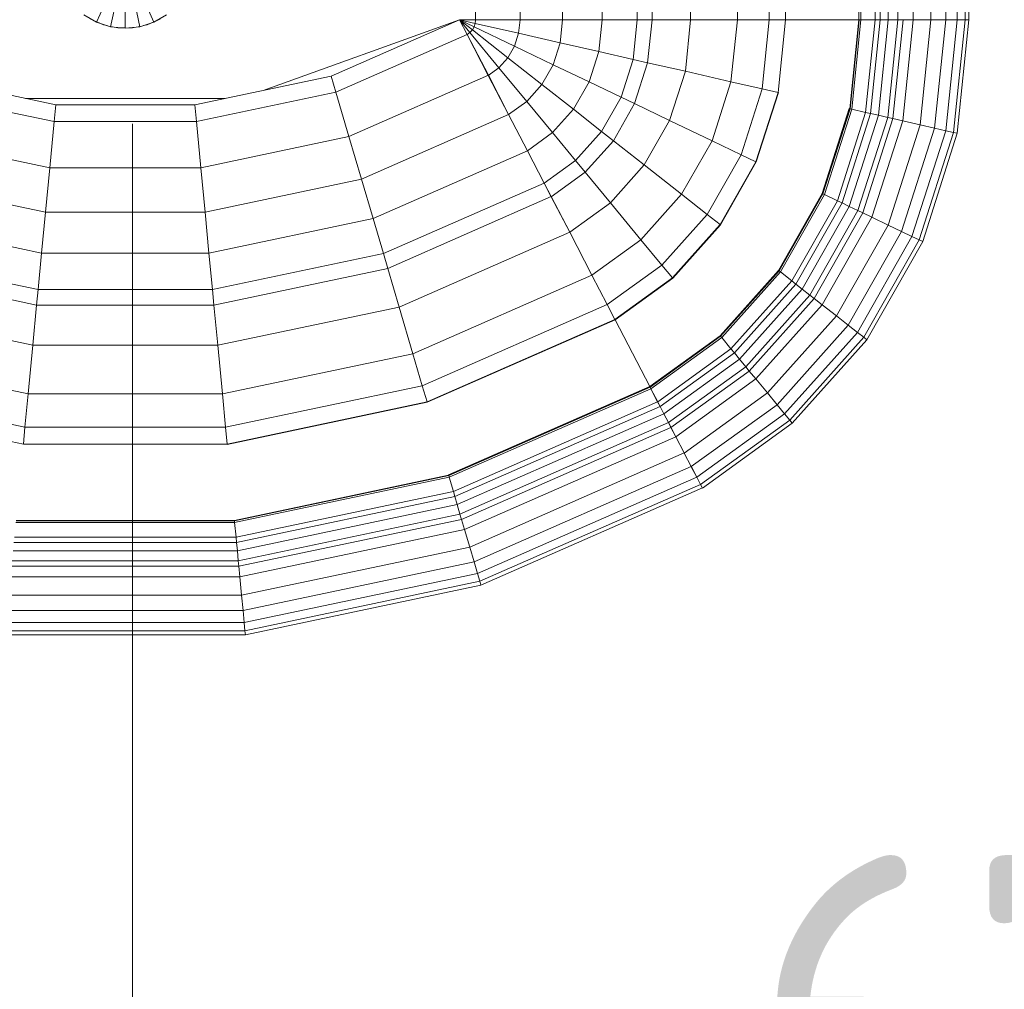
# Model space of a CAD drawing. Header units: millimetres. Extents: x -121 to 18014, y 1231 to 43166.
# Tile 45 of 49: x 15599 to 15949, y 42002 to 42347. Entities that reach past the tile are written whole.
import ezdxf

# ---------------------------------------------------------------- set-up
doc = ezdxf.new("R2010")
doc.units = ezdxf.units.MM
for name, color, linetype, lineweight in [('A-____-____-DIMS', 211, 'Continuous', 9), ('A-____-____-DIMS-50', 211, 'Continuous', 9), ('M-EQPM-____-OTLN', 50, 'Continuous', 20)]:
    doc.layers.add(name, color=color, linetype=linetype, lineweight=lineweight)
doc.styles.add('GOST Common_1', font='GOST_Common.ttf', dxfattribs={"width": 0.9, "height": 125})
doc.dimstyles.new('ADSK_Основной_2_5_мм', dxfattribs={"dimscale": 304.8, "dimtxt": 0.412449, "dimasz": 0.328084, "dimexe": 0.246063, "dimexo": 0.000807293, "dimgap": 0.049213, "dimtad": 1, "dimdec": 0, "dimlfac": 304.8, "dimdsep": 46, "dimtxsty": 'GOST Common_1', "dimblk1": 'OBLIQUE', "dimblk2": 'OBLIQUE', "dimsah": 1, "dimcen": 0.09, "dimdle": 0.246063, "dimazin": 2, "dimtfac": 1, "dimtdec": 4, "dimtix": 1, "dimtmove": 0, "dimatfit": 3, "dimfxl": 1, "dimtvp": 1, "dimtolj": 1, "dimtzin": 0, "dimlwd": 20, "dimlwe": 20, "dimarcsym": 2})

# ---------------------------------------------------------------- blocks, each defined once
blk = doc.blocks.new('Прямая форма - 83 new-608910-В_Этаж 02_Канализация')
at = {"layer": 'M-EQPM-____-OTLN', "color": 253}
for p, q in [((124.56, -229.09), (124.56, -183.27)), ((140.36, -229.09), (140.36, -183.27)), ((155.5, -229.09), (155.5, -183.27)), ((169.53, -229.09), (169.53, -183.27)), ((182.02, -229.09), (182.02, -183.27)), ((187.3, -229.09), (187.3, -183.27)), ((201.03, -229.09), (201.03, -183.27)), ((217.65, -229.09), (217.65, -183.27)), ((229.01, -229.09), (229.01, -183.27)), ((234.78, -229.09), (234.78, -183.27)), ((260.84, -229.09), (260.84, -183.27)), ((261.6, -229.09), (261.6, -183.27)), ((266.64, -229.09), (266.64, -183.27)), ((268.48, -229.09), (268.48, -183.27)), ((271.3, -229.09), (271.3, -183.27)), ((274.68, -229.09), (274.68, -183.27)), ((280.15, -229.09), (280.15, -183.27)), ((286.45, -229.09), (286.45, -183.27)), ((291.73, -229.09), (291.73, -183.27)), ((295.82, -229.09), (295.82, -183.27)), ((298.6, -229.09), (298.6, -183.27)), ((299.99, -229.09), (299.99, -183.27)), ((-10.17, -229.97), (-5.13, -218.67)), ((-5.2, -231.59), (-2.62, -219.48)), ((0, -232.13), (0, -219.76)), ((2.62, -219.48), (5.2, -231.59)), ((5.13, -218.67), (10.17, -229.97)), ((-14.69, -227.36), (-10.17, -229.97)), ((10.17, -229.97), (14.69, -227.36)), ((-11.66, -229.16), (-12.5, -228.79)), ((-10.17, -229.97), (-5.2, -231.59)), ((-7.73, -230.91), (-10.11, -229.85)), ((-6.44, -231.18), (-7.73, -230.91)), ((5.2, -231.59), (10.17, -229.97)), ((7.73, -230.91), (6.44, -231.18)), ((10.11, -229.85), (7.73, -230.91)), ((12.5, -228.79), (11.3, -229.32)), ((118.83, -229.09), (49.02, -254.19)), ((73.23, -249.09), (118.83, -229.07)), ((124.56, -229.09), (118.83, -229.09)), ((118.83, -229.09), (121.56, -234.36)), ((118.83, -229.09), (122.57, -233.63)), ((118.83, -229.09), (122.57, -233.63)), ((118.83, -229.09), (123.41, -232.69)), ((118.83, -229.09), (123.41, -232.69)), ((118.83, -229.09), (124.04, -231.59)), ((118.83, -229.09), (124.04, -231.59)), ((118.83, -229.09), (124.43, -230.37)), ((118.83, -229.09), (124.43, -230.37)), ((118.83, -229.09), (124.56, -229.09)), ((118.85, -229.09), (121.57, -234.34)), ((124.04, -231.59), (124.43, -230.37)), ((124.04, -231.59), (124.43, -230.37)), ((124.43, -230.37), (124.56, -229.09)), ((124.43, -230.37), (124.56, -229.09)), ((124.43, -230.37), (139.86, -233.89)), ((124.43, -230.37), (139.86, -233.89)), ((140.36, -229.09), (124.56, -229.09)), ((124.56, -229.09), (140.36, -229.09)), ((139.86, -233.89), (140.36, -229.09)), ((139.86, -233.89), (140.36, -229.09)), ((155.5, -229.09), (140.36, -229.09)), ((140.36, -229.09), (155.5, -229.09)), ((154.66, -237.26), (155.5, -229.09)), ((154.66, -237.26), (155.5, -229.09)), ((169.53, -229.09), (155.5, -229.09)), ((155.5, -229.09), (169.53, -229.09)), ((168.36, -240.39), (169.53, -229.09)), ((168.36, -240.39), (169.53, -229.09)), ((182.02, -229.09), (169.53, -229.09)), ((169.53, -229.09), (182.02, -229.09)), ((180.56, -243.17), (182.02, -229.09)), ((180.56, -243.17), (182.02, -229.09)), ((187.3, -229.09), (182.02, -229.09)), ((182.02, -229.09), (187.3, -229.09)), ((185.73, -244.35), (187.3, -229.09)), ((185.73, -244.35), (187.3, -229.09)), ((201.03, -229.09), (187.3, -229.09)), ((187.3, -229.09), (201.03, -229.09)), ((199.15, -247.41), (201.03, -229.09)), ((199.15, -247.41), (201.03, -229.09)), ((217.65, -229.09), (201.03, -229.09)), ((201.03, -229.09), (217.65, -229.09)), ((215.38, -251.11), (217.65, -229.09)), ((215.38, -251.11), (217.65, -229.09)), ((229.01, -229.09), (217.65, -229.09)), ((217.65, -229.09), (229.01, -229.09)), ((226.48, -253.64), (229.01, -229.09)), ((226.48, -253.64), (229.01, -229.09)), ((234.78, -229.09), (229.01, -229.09)), ((229.01, -229.09), (234.78, -229.09)), ((232.12, -254.93), (234.78, -229.09)), ((232.12, -254.93), (234.78, -229.09)), ((260.84, -229.09), (234.78, -229.09)), ((234.78, -229.09), (234.91, -229.09)), ((234.91, -229.09), (260.71, -229.09)), ((257.58, -260.73), (260.84, -229.09)), ((257.58, -260.73), (260.84, -229.09)), ((257.71, -260.76), (260.97, -229.09)), ((257.71, -260.76), (260.97, -229.09)), ((258.32, -260.9), (261.6, -229.09)), ((258.32, -260.9), (261.6, -229.09)), ((260.71, -229.09), (260.84, -229.09)), ((260.84, -229.09), (260.97, -229.09)), ((260.97, -229.09), (261.6, -229.09)), ((266.64, -229.09), (261.6, -229.09)), ((261.6, -229.09), (266.64, -229.09)), ((263.25, -262.03), (266.64, -229.09)), ((263.25, -262.03), (266.64, -229.09)), ((265.04, -262.43), (268.48, -229.09)), ((265.04, -262.43), (268.48, -229.09)), ((268.48, -229.09), (266.64, -229.09)), ((266.64, -229.09), (268.48, -229.09)), ((267.8, -263.06), (271.3, -229.09)), ((267.8, -263.06), (271.3, -229.09)), ((271.3, -229.09), (268.48, -229.09)), ((268.48, -229.09), (271.3, -229.09)), ((271.1, -263.82), (274.68, -229.09)), ((271.1, -263.82), (274.68, -229.09)), ((274.68, -229.09), (271.3, -229.09)), ((271.3, -229.09), (274.68, -229.09)), ((272.96, -264.24), (276.59, -229.09)), ((272.96, -264.24), (276.59, -229.09)), ((276.59, -229.09), (274.68, -229.09)), ((274.68, -229.09), (276.59, -229.09)), ((276.45, -265.04), (280.15, -229.09)), ((276.45, -265.04), (280.15, -229.09)), ((280.15, -229.09), (276.59, -229.09)), ((276.59, -229.09), (280.15, -229.09)), ((286.45, -229.09), (280.15, -229.09)), ((280.15, -229.09), (286.45, -229.09)), ((282.6, -266.44), (286.45, -229.09)), ((282.6, -266.44), (286.45, -229.09)), ((291.73, -229.09), (286.45, -229.09)), ((286.45, -229.09), (291.73, -229.09)), ((287.76, -267.61), (291.73, -229.09)), ((287.76, -267.61), (291.73, -229.09)), ((295.82, -229.09), (291.73, -229.09)), ((291.73, -229.09), (295.82, -229.09)), ((291.75, -268.53), (295.82, -229.09)), ((291.75, -268.53), (295.82, -229.09)), ((294.47, -269.15), (298.6, -229.09)), ((294.47, -269.15), (298.6, -229.09)), ((298.6, -229.09), (295.82, -229.09)), ((295.82, -229.09), (298.6, -229.09)), ((295.83, -269.46), (299.99, -229.09)), ((295.83, -269.46), (299.99, -229.09)), ((299.99, -229.09), (298.6, -229.09)), ((298.6, -229.09), (299.99, -229.09)), ((-5.2, -231.59), (0, -232.13)), ((-2.61, -232), (-5.17, -231.45)), ((0, -232), (-2.61, -232)), ((0, -232.13), (5.2, -231.59)), ((2.61, -232), (1.3, -232)), ((5.17, -231.45), (2.61, -232)), ((74.91, -254.82), (121.57, -234.34)), ((74.91, -254.82), (121.57, -234.34)), ((121.56, -234.36), (122.57, -233.63)), ((121.56, -234.36), (122.57, -233.63)), ((121.56, -234.36), (129.09, -248.88)), ((121.57, -234.34), (129.1, -248.85)), ((122.57, -233.63), (123.41, -232.69)), ((122.57, -233.63), (123.41, -232.69)), ((122.57, -233.63), (132.89, -246.14)), ((122.57, -233.63), (132.89, -246.14)), ((123.41, -232.69), (124.04, -231.59)), ((123.41, -232.69), (124.04, -231.59)), ((123.41, -232.69), (136.04, -242.61)), ((123.41, -232.69), (136.04, -242.61)), ((124.04, -231.59), (138.4, -238.46)), ((124.04, -231.59), (138.4, -238.46)), ((138.4, -238.46), (139.86, -233.89)), ((138.4, -238.46), (139.86, -233.89)), ((139.86, -233.89), (154.66, -237.26)), ((139.86, -233.89), (154.66, -237.26)), ((152.17, -245.06), (154.66, -237.26)), ((152.17, -245.06), (154.66, -237.26)), ((154.66, -237.26), (168.36, -240.39)), ((154.66, -237.26), (168.36, -240.39)), ((136.04, -242.61), (138.4, -238.46)), ((136.04, -242.61), (138.4, -238.46)), ((138.4, -238.46), (152.17, -245.06)), ((138.4, -238.46), (152.17, -245.06)), ((164.92, -251.17), (168.36, -240.39)), ((164.92, -251.17), (168.36, -240.39)), ((168.36, -240.39), (180.56, -243.17)), ((168.36, -240.39), (180.56, -243.17)), ((132.89, -246.14), (136.04, -242.61)), ((132.89, -246.14), (136.04, -242.61)), ((136.04, -242.61), (148.15, -252.12)), ((136.04, -242.61), (148.15, -252.12)), ((148.15, -252.12), (152.17, -245.06)), ((148.15, -252.12), (152.17, -245.06)), ((152.17, -245.06), (164.92, -251.17)), ((152.17, -245.06), (164.92, -251.17)), ((176.28, -256.6), (180.56, -243.17)), ((176.28, -256.6), (180.56, -243.17)), ((180.56, -243.17), (185.73, -244.35)), ((180.56, -243.17), (185.73, -244.35)), ((181.08, -258.9), (185.73, -244.35)), ((181.08, -258.9), (185.73, -244.35)), ((185.73, -244.35), (199.15, -247.41)), ((185.73, -244.35), (199.15, -247.41)), ((129.09, -248.88), (132.89, -246.14)), ((129.09, -248.88), (132.89, -246.14)), ((132.89, -246.14), (142.78, -258.12)), ((132.89, -246.14), (142.78, -258.12)), ((193.57, -264.88), (199.15, -247.41)), ((193.57, -264.88), (199.15, -247.41)), ((199.15, -247.41), (215.38, -251.11)), ((199.15, -247.41), (215.38, -251.11)), ((-73.23, -249.09), (-24.73, -259.3)), ((24.73, -259.3), (73.23, -249.09)), ((73.23, -249.09), (74.91, -254.82)), ((73.23, -249.09), (74.91, -254.82)), ((79.55, -270.61), (129.1, -248.85)), ((79.55, -270.61), (129.1, -248.85)), ((129.09, -248.88), (136.31, -262.79)), ((129.1, -248.85), (136.32, -262.77)), ((159.36, -260.93), (164.92, -251.17)), ((159.36, -260.93), (164.92, -251.17)), ((164.92, -251.17), (176.28, -256.6)), ((164.92, -251.17), (176.28, -256.6)), ((208.67, -272.12), (215.38, -251.11)), ((208.67, -272.12), (215.38, -251.11)), ((215.38, -251.11), (226.48, -253.64)), ((215.38, -251.11), (226.48, -253.64)), ((-74.91, -254.82), (-25.3, -265.27)), ((-74.91, -254.82), (-25.3, -265.27)), ((25.3, -265.27), (74.91, -254.82)), ((25.3, -265.27), (74.91, -254.82)), ((74.91, -254.82), (79.55, -270.61)), ((74.91, -254.82), (79.55, -270.61)), ((142.78, -258.12), (148.15, -252.12)), ((142.78, -258.12), (148.15, -252.12)), ((148.15, -252.12), (159.36, -260.93)), ((148.15, -252.12), (159.36, -260.93)), ((219, -277.06), (226.48, -253.64)), ((219, -277.06), (226.48, -253.64)), ((224.25, -279.58), (232.12, -254.93)), ((224.25, -279.58), (232.12, -254.93)), ((224.37, -279.63), (232.25, -254.96)), ((224.37, -279.63), (232.25, -254.96)), ((226.48, -253.64), (232.12, -254.93)), ((226.48, -253.64), (232.12, -254.93)), ((232.12, -254.93), (232.25, -254.96)), ((232.25, -254.96), (232.12, -254.93)), ((35.49, -257.04), (-35.49, -257.04)), ((136.31, -262.79), (142.78, -258.12)), ((136.31, -262.79), (142.78, -258.12)), ((142.78, -258.12), (151.94, -269.23)), ((142.78, -258.12), (151.94, -269.23)), ((169.35, -268.77), (176.28, -256.6)), ((169.35, -268.77), (176.28, -256.6)), ((173.57, -272.09), (181.08, -258.9)), ((173.57, -272.09), (181.08, -258.9)), ((176.28, -256.6), (181.08, -258.9)), ((176.28, -256.6), (181.08, -258.9)), ((181.08, -258.9), (193.57, -264.88)), ((181.08, -258.9), (193.57, -264.88)), ((-24.73, -259.3), (-25.3, -265.27)), ((-24.73, -259.3), (-25.3, -265.27)), ((-24.73, -259.3), (24.73, -259.3)), ((24.73, -259.3), (25.3, -265.27)), ((24.73, -259.3), (25.3, -265.27)), ((151.94, -269.23), (159.36, -260.93)), ((151.94, -269.23), (159.36, -260.93)), ((159.36, -260.93), (169.35, -268.77)), ((159.36, -260.93), (169.35, -268.77)), ((247.82, -290.86), (257.45, -260.7)), ((247.82, -290.86), (257.45, -260.7)), ((247.94, -290.92), (257.58, -260.73)), ((247.94, -290.92), (257.58, -260.73)), ((248.06, -290.98), (257.71, -260.76)), ((248.06, -290.98), (257.71, -260.76)), ((248.63, -291.25), (258.32, -260.9)), ((248.63, -291.25), (258.32, -260.9)), ((253.22, -293.45), (263.25, -262.03)), ((253.22, -293.45), (263.25, -262.03)), ((254.88, -294.24), (265.04, -262.43)), ((254.88, -294.24), (265.04, -262.43)), ((257.45, -260.7), (257.58, -260.73)), ((257.45, -260.7), (257.58, -260.73)), ((257.58, -260.73), (257.71, -260.76)), ((257.58, -260.73), (257.71, -260.76)), ((257.71, -260.76), (258.32, -260.9)), ((257.71, -260.76), (258.32, -260.9)), ((258.32, -260.9), (263.25, -262.03)), ((258.32, -260.9), (263.25, -262.03)), ((263.25, -262.03), (265.04, -262.43)), ((263.25, -262.03), (265.04, -262.43)), ((265.04, -262.43), (267.8, -263.06)), ((265.04, -262.43), (267.8, -263.06)), ((-25.3, -265.27), (-26.87, -281.7)), ((-25.3, -265.27), (-26.87, -281.7)), ((-25.3, -265.27), (25.3, -265.27)), ((-25.3, -265.27), (25.3, -265.27)), ((25.3, -265.27), (26.87, -281.7)), ((25.3, -265.27), (26.87, -281.7)), ((84, -285.74), (136.32, -262.77)), ((84, -285.74), (136.32, -262.77)), ((136.31, -262.79), (143, -275.69)), ((136.32, -262.77), (143.01, -275.66)), ((184.55, -280.71), (193.57, -264.88)), ((184.55, -280.71), (193.57, -264.88)), ((193.57, -264.88), (208.67, -272.12)), ((193.57, -264.88), (208.67, -272.12)), ((257.45, -295.47), (267.8, -263.06)), ((257.45, -295.47), (267.8, -263.06)), ((260.52, -296.94), (271.1, -263.82)), ((260.52, -296.94), (271.1, -263.82)), ((262.26, -297.78), (272.96, -264.24)), ((262.26, -297.78), (272.96, -264.24)), ((265.5, -299.33), (276.45, -265.04)), ((265.5, -299.33), (276.45, -265.04)), ((267.8, -263.06), (271.1, -263.82)), ((267.8, -263.06), (271.1, -263.82)), ((271.1, -263.82), (272.96, -264.24)), ((271.1, -263.82), (272.96, -264.24)), ((272.96, -264.24), (276.45, -265.04)), ((272.96, -264.24), (276.45, -265.04)), ((276.45, -265.04), (282.6, -266.44)), ((276.45, -265.04), (282.6, -266.44)), ((143, -275.69), (151.94, -269.23)), ((143, -275.69), (151.94, -269.23)), ((151.94, -269.23), (160.1, -279.12)), ((151.94, -269.23), (160.1, -279.12)), ((160.1, -279.12), (169.35, -268.77)), ((160.1, -279.12), (169.35, -268.77)), ((169.35, -268.77), (173.57, -272.09)), ((169.35, -268.77), (173.57, -272.09)), ((271.23, -302.07), (282.6, -266.44)), ((271.23, -302.07), (282.6, -266.44)), ((276.02, -304.37), (287.76, -267.61)), ((276.02, -304.37), (287.76, -267.61)), ((279.74, -306.15), (291.75, -268.53)), ((279.74, -306.15), (291.75, -268.53)), ((282.27, -307.36), (294.47, -269.15)), ((282.27, -307.36), (294.47, -269.15)), ((282.6, -266.44), (287.76, -267.61)), ((282.6, -266.44), (287.76, -267.61)), ((283.54, -307.97), (295.83, -269.46)), ((283.54, -307.97), (295.83, -269.46)), ((287.76, -267.61), (291.75, -268.53)), ((287.76, -267.61), (291.75, -268.53)), ((291.75, -268.53), (294.47, -269.15)), ((291.75, -268.53), (294.47, -269.15)), ((294.47, -269.15), (295.83, -269.46)), ((294.47, -269.15), (295.83, -269.46)), ((-79.55, -270.61), (-26.87, -281.7)), ((-79.55, -270.61), (-26.87, -281.7)), ((26.87, -281.7), (79.55, -270.61)), ((26.87, -281.7), (79.55, -270.61)), ((79.55, -270.61), (84, -285.74)), ((79.55, -270.61), (84, -285.74)), ((163.55, -283.3), (173.57, -272.09)), ((163.55, -283.3), (173.57, -272.09)), ((173.57, -272.09), (184.55, -280.71)), ((173.57, -272.09), (184.55, -280.71)), ((197.84, -291.15), (208.67, -272.12)), ((197.84, -291.15), (208.67, -272.12)), ((208.67, -272.12), (219, -277.06)), ((208.67, -272.12), (219, -277.06)), ((88.12, -299.76), (143.01, -275.66)), ((88.12, -299.76), (143.01, -275.66)), ((143, -275.69), (148.95, -287.16)), ((143.01, -275.66), (148.97, -287.14)), ((148.95, -287.16), (160.1, -279.12)), ((148.95, -287.16), (160.1, -279.12)), ((160.1, -279.12), (163.55, -283.3)), ((160.1, -279.12), (163.55, -283.3)), ((206.92, -298.28), (219, -277.06)), ((206.92, -298.28), (219, -277.06)), ((211.54, -301.9), (224.25, -279.58)), ((211.54, -301.9), (224.25, -279.58)), ((211.64, -301.99), (224.37, -279.63)), ((211.64, -301.99), (224.37, -279.63)), ((219, -277.06), (224.25, -279.58)), ((219, -277.06), (224.25, -279.58)), ((224.25, -279.58), (224.37, -279.63)), ((224.25, -279.58), (224.37, -279.63)), ((-26.87, -281.7), (-28.37, -297.46)), ((-26.87, -281.7), (-28.37, -297.46)), ((-26.87, -281.7), (26.87, -281.7)), ((-26.87, -281.7), (26.87, -281.7)), ((26.87, -281.7), (28.37, -297.46)), ((26.87, -281.7), (28.37, -297.46)), ((151.47, -292.02), (163.55, -283.3)), ((151.47, -292.02), (163.55, -283.3)), ((163.55, -283.3), (172.52, -294.17)), ((163.55, -283.3), (172.52, -294.17)), ((172.52, -294.17), (184.55, -280.71)), ((172.52, -294.17), (184.55, -280.71)), ((184.55, -280.71), (197.84, -291.15)), ((184.55, -280.71), (197.84, -291.15)), ((-84, -285.74), (-28.37, -297.46)), ((-84, -285.74), (-28.37, -297.46)), ((28.37, -297.46), (84, -285.74)), ((28.37, -297.46), (84, -285.74)), ((84, -285.74), (88.12, -299.76)), ((84, -285.74), (88.12, -299.76)), ((91.79, -312.24), (148.97, -287.14)), ((91.79, -312.24), (148.97, -287.14)), ((148.95, -287.16), (151.47, -292.02)), ((148.97, -287.14), (151.49, -291.99)), ((93.35, -317.52), (151.49, -291.99)), ((93.35, -317.52), (151.49, -291.99)), ((151.47, -292.02), (158.02, -304.64)), ((151.49, -291.99), (158.03, -304.61)), ((183.37, -307.32), (197.84, -291.15)), ((183.37, -307.32), (197.84, -291.15)), ((197.84, -291.15), (206.92, -298.28)), ((197.84, -291.15), (206.92, -298.28)), ((232.27, -318.19), (247.82, -290.86)), ((232.27, -318.19), (247.82, -290.86)), ((232.37, -318.27), (247.94, -290.92)), ((232.37, -318.27), (247.94, -290.92)), ((232.48, -318.35), (248.06, -290.98)), ((232.48, -318.35), (248.06, -290.98)), ((232.98, -318.74), (248.63, -291.25)), ((232.98, -318.74), (248.63, -291.25)), ((237.01, -321.91), (253.22, -293.45)), ((237.01, -321.91), (253.22, -293.45)), ((247.82, -290.86), (247.94, -290.92)), ((247.82, -290.86), (247.94, -290.92)), ((247.94, -290.92), (248.06, -290.98)), ((247.94, -290.92), (248.06, -290.98)), ((248.06, -290.98), (248.63, -291.25)), ((248.06, -290.98), (248.63, -291.25)), ((248.63, -291.25), (253.22, -293.45)), ((248.63, -291.25), (253.22, -293.45)), ((253.22, -293.45), (254.88, -294.24)), ((253.22, -293.45), (254.88, -294.24)), ((-28.37, -297.46), (-29.77, -312.05)), ((-28.37, -297.46), (-29.77, -312.05)), ((-28.37, -297.46), (28.37, -297.46)), ((-28.37, -297.46), (28.37, -297.46)), ((28.37, -297.46), (29.77, -312.05)), ((28.37, -297.46), (29.77, -312.05)), ((158.02, -304.64), (172.52, -294.17)), ((158.02, -304.64), (172.52, -294.17)), ((172.52, -294.17), (183.37, -307.32)), ((172.52, -294.17), (183.37, -307.32)), ((238.47, -323.06), (254.88, -294.24)), ((238.47, -323.06), (254.88, -294.24)), ((240.73, -324.84), (257.45, -295.47)), ((240.73, -324.84), (257.45, -295.47)), ((243.43, -326.96), (260.52, -296.94)), ((243.43, -326.96), (260.52, -296.94)), ((254.88, -294.24), (257.45, -295.47)), ((254.88, -294.24), (257.45, -295.47)), ((257.45, -295.47), (260.52, -296.94)), ((257.45, -295.47), (260.52, -296.94)), ((260.52, -296.94), (262.26, -297.78)), ((260.52, -296.94), (262.26, -297.78)), ((-88.13, -299.76), (-29.77, -312.05)), ((-88.13, -299.76), (-29.77, -312.05)), ((29.77, -312.05), (88.12, -299.76)), ((29.77, -312.05), (88.12, -299.76)), ((88.12, -299.76), (91.79, -312.24)), ((88.12, -299.76), (91.79, -312.24)), ((190.79, -316.32), (206.92, -298.28)), ((190.79, -316.32), (206.92, -298.28)), ((206.92, -298.28), (211.54, -301.9)), ((206.92, -298.28), (211.54, -301.9)), ((244.96, -328.16), (262.26, -297.78)), ((244.96, -328.16), (262.26, -297.78)), ((247.81, -330.39), (265.5, -299.33)), ((247.81, -330.39), (265.5, -299.33)), ((262.26, -297.78), (265.5, -299.33)), ((262.26, -297.78), (265.5, -299.33)), ((265.5, -299.33), (271.23, -302.07)), ((265.5, -299.33), (271.23, -302.07)), ((194.56, -320.89), (211.54, -301.9)), ((194.56, -320.89), (211.54, -301.9)), ((194.65, -320.99), (211.64, -301.99)), ((194.65, -320.99), (211.64, -301.99)), ((211.54, -301.9), (211.64, -301.99)), ((211.54, -301.9), (211.64, -301.99)), ((252.85, -334.35), (271.23, -302.07)), ((252.85, -334.35), (271.23, -302.07)), ((257.07, -337.66), (276.02, -304.37)), ((257.07, -337.66), (276.02, -304.37)), ((271.23, -302.07), (276.02, -304.37)), ((271.23, -302.07), (276.02, -304.37)), ((276.02, -304.37), (279.74, -306.15)), ((276.02, -304.37), (279.74, -306.15)), ((97.38, -331.24), (158.03, -304.61)), ((97.38, -331.24), (158.03, -304.61)), ((158.02, -304.64), (165.94, -319.91)), ((158.03, -304.61), (165.95, -319.88)), ((165.94, -319.91), (183.37, -307.32)), ((165.94, -319.91), (183.37, -307.32)), ((183.37, -307.32), (190.79, -316.32)), ((183.37, -307.32), (190.79, -316.32)), ((260.34, -340.23), (279.74, -306.15)), ((260.34, -340.23), (279.74, -306.15)), ((262.56, -341.98), (282.27, -307.36)), ((262.56, -341.98), (282.27, -307.36)), ((263.67, -342.85), (283.54, -307.97)), ((263.67, -342.85), (283.54, -307.97)), ((279.74, -306.15), (282.27, -307.36)), ((279.74, -306.15), (282.27, -307.36)), ((282.27, -307.36), (283.54, -307.97)), ((282.27, -307.36), (283.54, -307.97)), ((-91.79, -312.24), (-31.01, -325.04)), ((-91.79, -312.24), (-31.01, -325.04)), ((-29.77, -312.05), (-31.01, -325.04)), ((-29.77, -312.05), (-31.01, -325.04)), ((-29.77, -312.05), (29.77, -312.05)), ((-29.77, -312.05), (29.77, -312.05)), ((29.77, -312.05), (31, -325.04)), ((29.77, -312.05), (31, -325.04)), ((31, -325.04), (91.79, -312.24)), ((31, -325.04), (91.79, -312.24)), ((91.79, -312.24), (93.35, -317.52)), ((91.79, -312.24), (93.35, -317.52)), ((-93.35, -317.52), (-31.53, -330.54)), ((-93.35, -317.52), (-31.53, -330.54)), ((31.53, -330.54), (93.35, -317.52)), ((31.53, -330.54), (93.35, -317.52)), ((93.35, -317.52), (97.38, -331.24)), ((93.35, -317.52), (97.38, -331.24)), ((171.36, -330.35), (190.79, -316.32)), ((171.36, -330.35), (190.79, -316.32)), ((190.79, -316.32), (194.56, -320.89)), ((190.79, -316.32), (194.56, -320.89)), ((211.5, -341.42), (232.27, -318.19)), ((211.5, -341.42), (232.27, -318.19)), ((211.59, -341.52), (232.37, -318.27)), ((211.59, -341.52), (232.37, -318.27)), ((211.67, -341.62), (232.48, -318.35)), ((211.67, -341.62), (232.48, -318.35)), ((232.27, -318.19), (232.37, -318.27)), ((232.27, -318.19), (232.37, -318.27)), ((232.37, -318.27), (232.48, -318.35)), ((232.37, -318.27), (232.48, -318.35)), ((232.48, -318.35), (232.98, -318.74)), ((232.48, -318.35), (232.98, -318.74)), ((102.26, -347.85), (165.95, -319.88)), ((102.26, -347.85), (165.95, -319.88)), ((165.94, -319.91), (171.36, -330.35)), ((165.95, -319.88), (171.37, -330.33)), ((174.11, -335.65), (194.56, -320.89)), ((174.11, -335.65), (194.56, -320.89)), ((174.17, -335.77), (194.65, -320.99)), ((194.65, -320.99), (174.17, -335.77)), ((194.56, -320.89), (194.65, -320.99)), ((194.56, -320.89), (194.65, -320.99)), ((212.08, -342.12), (232.98, -318.74)), ((212.08, -342.12), (232.98, -318.74)), ((215.37, -346.11), (237.01, -321.91)), ((215.37, -346.11), (237.01, -321.91)), ((232.98, -318.74), (237.01, -321.91)), ((232.98, -318.74), (237.01, -321.91)), ((237.01, -321.91), (238.47, -323.06)), ((237.01, -321.91), (238.47, -323.06)), ((-31.01, -325.04), (-31.53, -330.54)), ((-31.01, -325.04), (-31.53, -330.54)), ((-31.01, -325.04), (31, -325.04)), ((-31.01, -325.04), (31, -325.04)), ((31, -325.04), (31.53, -330.54)), ((31, -325.04), (31.53, -330.54)), ((216.57, -347.56), (238.47, -323.06)), ((216.57, -347.56), (238.47, -323.06)), ((218.42, -349.8), (240.73, -324.84)), ((218.42, -349.8), (240.73, -324.84)), ((238.47, -323.06), (240.73, -324.84)), ((238.47, -323.06), (240.73, -324.84)), ((240.73, -324.84), (243.43, -326.96)), ((240.73, -324.84), (243.43, -326.96)), ((220.62, -352.47), (243.43, -326.96)), ((220.62, -352.47), (243.43, -326.96)), ((221.87, -353.98), (244.96, -328.16)), ((221.87, -353.98), (244.96, -328.16)), ((243.43, -326.96), (244.96, -328.16)), ((243.43, -326.96), (244.96, -328.16)), ((244.96, -328.16), (247.81, -330.39)), ((244.96, -328.16), (247.81, -330.39)), ((-97.38, -331.24), (-32.89, -344.83)), ((-97.38, -331.24), (-32.89, -344.83)), ((-31.53, -330.54), (-32.89, -344.83)), ((-31.53, -330.54), (-32.89, -344.83)), ((-31.53, -330.54), (31.53, -330.54)), ((-31.53, -330.54), (31.53, -330.54)), ((31.53, -330.54), (32.89, -344.83)), ((31.53, -330.54), (32.89, -344.83)), ((32.89, -344.83), (97.38, -331.24)), ((32.89, -344.83), (97.38, -331.24)), ((97.38, -331.24), (102.26, -347.85)), ((97.38, -331.24), (102.26, -347.85)), ((105.6, -359.2), (171.37, -330.33)), ((105.6, -359.2), (171.37, -330.33)), ((171.37, -330.33), (174.12, -335.63)), ((224.2, -356.81), (247.81, -330.39)), ((224.2, -356.81), (247.81, -330.39)), ((247.81, -330.39), (252.85, -334.35)), ((247.81, -330.39), (252.85, -334.35)), ((107.3, -364.97), (174.12, -335.63)), ((107.3, -364.97), (174.12, -335.63)), ((107.33, -365.1), (174.19, -335.75)), ((107.33, -365.1), (174.19, -335.75)), ((174.11, -335.65), (174.17, -335.77)), ((174.12, -335.63), (174.19, -335.75)), ((174.17, -335.77), (186.47, -359.48)), ((174.19, -335.75), (186.5, -359.48)), ((228.31, -361.79), (252.85, -334.35)), ((228.31, -361.79), (252.85, -334.35)), ((252.85, -334.35), (257.07, -337.66)), ((252.85, -334.35), (257.07, -337.66)), ((231.76, -365.97), (257.07, -337.66)), ((231.76, -365.97), (257.07, -337.66)), ((257.07, -337.66), (260.34, -340.23)), ((257.07, -337.66), (260.34, -340.23)), ((211.5, -341.42), (186.47, -359.48)), ((186.47, -359.48), (211.5, -341.42)), ((186.56, -359.58), (211.59, -341.52)), ((186.56, -359.58), (211.59, -341.52)), ((186.62, -359.7), (211.67, -341.62)), ((186.62, -359.7), (211.67, -341.62)), ((186.91, -360.29), (212.08, -342.12)), ((186.91, -360.29), (212.08, -342.12)), ((211.5, -341.42), (211.59, -341.52)), ((211.5, -341.42), (211.59, -341.52)), ((211.59, -341.52), (211.67, -341.62)), ((211.59, -341.52), (211.67, -341.62)), ((211.67, -341.62), (212.08, -342.12)), ((211.67, -341.62), (212.08, -342.12)), ((212.08, -342.12), (215.37, -346.11)), ((212.08, -342.12), (215.37, -346.11)), ((234.43, -369.21), (260.34, -340.23)), ((234.43, -369.21), (260.34, -340.23)), ((236.25, -371.41), (262.56, -341.98)), ((236.25, -371.41), (262.56, -341.98)), ((237.16, -372.51), (263.67, -342.85)), ((237.16, -372.51), (263.67, -342.85)), ((260.34, -340.23), (262.56, -341.98)), ((260.34, -340.23), (262.56, -341.98)), ((262.56, -341.98), (263.67, -342.85)), ((262.56, -341.98), (263.67, -342.85)), ((-32.89, -344.83), (-34.54, -362.11)), ((-32.89, -344.83), (-34.54, -362.11)), ((-32.89, -344.83), (32.89, -344.83)), ((-32.89, -344.83), (32.89, -344.83)), ((32.89, -344.83), (34.54, -362.11)), ((32.89, -344.83), (34.54, -362.11)), ((189.31, -364.92), (215.37, -346.11)), ((189.31, -364.92), (215.37, -346.11)), ((215.37, -346.11), (216.57, -347.56)), ((215.37, -346.11), (216.57, -347.56)), ((-102.26, -347.85), (-34.54, -362.11)), ((-102.26, -347.85), (-34.54, -362.11)), ((34.54, -362.11), (102.26, -347.85)), ((34.54, -362.11), (102.26, -347.85)), ((102.26, -347.85), (105.6, -359.2)), ((102.26, -347.85), (105.6, -359.2)), ((190.19, -366.61), (216.57, -347.56)), ((190.19, -366.61), (216.57, -347.56)), ((191.53, -369.2), (218.42, -349.8)), ((191.53, -369.2), (218.42, -349.8)), ((216.57, -347.56), (218.42, -349.8)), ((216.57, -347.56), (218.42, -349.8)), ((218.42, -349.8), (220.62, -352.47)), ((218.42, -349.8), (220.62, -352.47)), ((193.14, -372.31), (220.62, -352.47)), ((193.14, -372.31), (220.62, -352.47)), ((220.62, -352.47), (221.87, -353.98)), ((220.62, -352.47), (221.87, -353.98)), ((194.04, -374.07), (221.87, -353.98)), ((194.04, -374.07), (221.87, -353.98)), ((195.76, -377.34), (224.2, -356.81)), ((195.76, -377.34), (224.2, -356.81)), ((221.87, -353.98), (224.2, -356.81)), ((221.87, -353.98), (224.2, -356.81)), ((224.2, -356.81), (228.31, -361.79)), ((224.2, -356.81), (228.31, -361.79)), ((-105.6, -359.2), (-35.67, -373.93)), ((-105.6, -359.2), (-35.67, -373.93)), ((35.67, -373.93), (105.6, -359.2)), ((35.67, -373.93), (105.6, -359.2)), ((105.6, -359.2), (107.3, -364.97)), ((105.6, -359.2), (107.3, -364.97)), ((114.92, -390.91), (186.5, -359.48)), ((114.92, -390.91), (186.5, -359.48)), ((114.96, -391.04), (186.54, -359.61)), ((114.96, -391.04), (186.54, -359.61)), ((115, -391.17), (186.6, -359.73)), ((115, -391.17), (186.6, -359.73)), ((115.17, -391.77), (186.9, -360.28)), ((115.17, -391.77), (186.9, -360.28)), ((186.47, -359.48), (186.54, -359.6)), ((186.5, -359.48), (186.56, -359.6)), ((186.54, -359.6), (186.6, -359.72)), ((186.56, -359.6), (186.62, -359.72)), ((186.6, -359.72), (186.9, -360.3)), ((186.62, -359.72), (186.91, -360.27)), ((186.9, -360.3), (189.3, -364.93)), ((186.91, -360.27), (189.31, -364.91)), ((-34.54, -362.11), (-35.67, -373.93)), ((-34.54, -362.11), (-35.67, -373.93)), ((-34.54, -362.11), (34.54, -362.11)), ((-34.54, -362.11), (34.54, -362.11)), ((34.54, -362.11), (35.67, -373.93)), ((34.54, -362.11), (35.67, -373.93)), ((198.76, -383.13), (228.31, -361.79)), ((198.76, -383.13), (228.31, -361.79)), ((228.31, -361.79), (231.76, -365.97)), ((228.31, -361.79), (231.76, -365.97)), ((-107.3, -364.97), (-36.24, -379.93)), ((-107.3, -364.97), (-36.24, -379.93)), ((36.24, -379.93), (107.3, -364.97)), ((36.24, -379.93), (107.3, -364.97)), ((36.25, -380.07), (107.33, -365.1)), ((36.25, -380.07), (107.33, -365.1)), ((107.3, -364.97), (107.33, -365.1)), ((107.3, -364.97), (107.33, -365.1)), ((116.66, -396.81), (189.3, -364.91)), ((116.66, -396.81), (189.3, -364.91)), ((117.19, -398.64), (190.17, -366.6)), ((117.19, -398.64), (190.17, -366.6)), ((189.3, -364.93), (190.17, -366.62)), ((189.31, -364.91), (190.19, -366.59)), ((190.17, -366.62), (191.52, -369.21)), ((190.19, -366.59), (191.53, -369.19)), ((201.27, -387.98), (231.76, -365.97)), ((201.27, -387.98), (231.76, -365.97)), ((231.76, -365.97), (234.43, -369.21)), ((231.76, -365.97), (234.43, -369.21)), ((118.02, -401.46), (191.52, -369.2)), ((118.02, -401.46), (191.52, -369.2)), ((191.52, -369.21), (193.13, -372.32)), ((191.53, -369.19), (193.14, -372.29)), ((203.22, -391.74), (234.43, -369.21)), ((203.22, -391.74), (234.43, -369.21)), ((234.43, -369.21), (236.25, -371.41)), ((234.43, -369.21), (236.25, -371.41)), ((-35.67, -373.93), (-36.24, -379.93)), ((-35.67, -373.93), (-36.24, -379.93)), ((-35.67, -373.93), (35.67, -373.93)), ((-35.67, -373.93), (35.67, -373.93)), ((35.67, -373.93), (36.24, -379.93)), ((35.67, -373.93), (36.24, -379.93)), ((119.02, -404.84), (193.13, -372.3)), ((119.02, -404.84), (193.13, -372.3)), ((119.58, -406.75), (194.04, -374.05)), ((119.58, -406.75), (194.04, -374.05)), ((193.13, -372.32), (194.04, -374.07)), ((193.14, -372.29), (194.06, -374.05)), ((194.04, -374.07), (195.73, -377.33)), ((194.06, -374.05), (195.76, -377.33)), ((204.55, -394.29), (236.25, -371.41)), ((204.55, -394.29), (236.25, -371.41)), ((205.2, -395.58), (237.16, -372.51)), ((205.2, -395.58), (237.16, -372.51)), ((236.25, -371.41), (237.16, -372.51)), ((236.25, -371.41), (237.16, -372.51)), ((120.62, -410.31), (195.74, -377.33)), ((120.62, -410.31), (195.74, -377.33)), ((195.74, -377.35), (198.73, -383.11)), ((195.77, -377.35), (198.76, -383.11)), ((-36.24, -379.93), (36.24, -379.93)), ((-36.24, -379.93), (36.24, -379.93)), ((36.24, -379.93), (36.25, -380.07)), ((36.24, -379.93), (36.25, -380.07)), ((122.48, -416.6), (198.75, -383.12)), ((122.48, -416.6), (198.75, -383.12)), ((198.75, -383.14), (201.25, -387.96)), ((198.77, -383.14), (201.27, -387.96)), ((124.03, -421.88), (201.26, -387.97)), ((124.03, -421.88), (201.26, -387.97)), ((201.26, -387.99), (203.2, -391.72)), ((201.29, -387.99), (203.22, -391.72)), ((38.83, -407.07), (114.96, -391.04)), ((38.83, -407.07), (114.96, -391.04)), ((38.84, -407.21), (115, -391.17)), ((38.84, -407.21), (115, -391.17)), ((38.9, -407.83), (115.17, -391.77)), ((38.9, -407.83), (115.17, -391.77)), ((114.92, -390.91), (114.96, -391.04)), ((114.92, -390.91), (114.96, -391.04)), ((114.96, -391.04), (115, -391.17)), ((114.96, -391.04), (115, -391.17)), ((115, -391.17), (115.17, -391.77)), ((115, -391.17), (115.17, -391.77)), ((115.17, -391.77), (116.66, -396.81)), ((115.17, -391.77), (116.66, -396.81)), ((125.23, -425.96), (203.21, -391.73)), ((125.23, -425.96), (203.21, -391.73)), ((203.21, -391.75), (204.53, -394.28)), ((203.24, -391.75), (204.55, -394.28)), ((126.04, -428.75), (204.54, -394.29)), ((126.04, -428.75), (204.54, -394.29)), ((126.45, -430.14), (205.21, -395.56)), ((126.45, -430.14), (205.21, -395.56)), ((204.54, -394.3), (205.2, -395.58)), ((39.4, -413.08), (116.66, -396.81)), ((39.4, -413.08), (116.66, -396.81)), ((39.58, -414.98), (117.19, -398.64)), ((39.58, -414.98), (117.19, -398.64)), ((116.66, -396.81), (117.19, -398.64)), ((116.66, -396.81), (117.19, -398.64)), ((117.19, -398.64), (118.02, -401.46)), ((117.19, -398.64), (118.02, -401.46)), ((39.86, -417.92), (118.02, -401.46)), ((39.86, -417.92), (118.02, -401.46)), ((118.02, -401.46), (119.02, -404.84)), ((118.02, -401.46), (119.02, -404.84)), ((40.2, -421.44), (119.02, -404.84)), ((40.2, -421.44), (119.02, -404.84)), ((119.02, -404.84), (119.58, -406.75)), ((119.02, -404.84), (119.58, -406.75)), ((-38.9, -407.83), (38.9, -407.83)), ((-38.9, -407.83), (38.9, -407.83)), ((-38.84, -407.21), (38.84, -407.21)), ((-38.84, -407.21), (38.84, -407.21)), ((-38.83, -407.07), (38.83, -407.07)), ((-38.83, -407.07), (38.83, -407.07)), ((38.83, -407.07), (38.84, -407.21)), ((38.83, -407.07), (38.84, -407.21)), ((38.84, -407.21), (38.9, -407.83)), ((38.84, -407.21), (38.9, -407.83)), ((38.9, -407.83), (39.4, -413.08)), ((38.9, -407.83), (39.4, -413.08)), ((40.39, -423.42), (119.58, -406.75)), ((40.39, -423.42), (119.58, -406.75)), ((119.58, -406.75), (120.62, -410.31)), ((119.58, -406.75), (120.62, -410.31)), ((-39.4, -413.08), (39.4, -413.08)), ((-39.4, -413.08), (39.4, -413.08)), ((39.4, -413.08), (39.58, -414.98)), ((39.4, -413.08), (39.58, -414.98)), ((40.74, -427.13), (120.62, -410.31)), ((40.74, -427.13), (120.62, -410.31)), ((120.62, -410.31), (122.48, -416.6)), ((120.62, -410.31), (122.48, -416.6)), ((-39.58, -414.98), (39.58, -414.98)), ((-39.58, -414.98), (39.58, -414.98)), ((39.58, -414.98), (39.86, -417.92)), ((39.58, -414.98), (39.86, -417.92)), ((41.37, -433.69), (122.48, -416.6)), ((41.37, -433.69), (122.48, -416.6)), ((122.48, -416.6), (124.03, -421.88)), ((122.48, -416.6), (124.03, -421.88)), ((-39.87, -417.92), (39.86, -417.92)), ((-39.87, -417.92), (39.86, -417.92)), ((39.86, -417.92), (40.2, -421.44)), ((39.86, -417.92), (40.2, -421.44)), ((-40.39, -423.42), (40.39, -423.42)), ((-40.39, -423.42), (40.39, -423.42)), ((-40.2, -421.44), (40.2, -421.44)), ((-40.2, -421.44), (40.2, -421.44)), ((40.2, -421.44), (40.39, -423.42)), ((40.2, -421.44), (40.39, -423.42)), ((40.39, -423.42), (40.74, -427.13)), ((40.39, -423.42), (40.74, -427.13)), ((41.89, -439.17), (124.03, -421.88)), ((41.89, -439.17), (124.03, -421.88)), ((124.03, -421.88), (125.23, -425.96)), ((124.03, -421.88), (125.23, -425.96)), ((42.3, -443.43), (125.23, -425.96)), ((42.3, -443.43), (125.23, -425.96)), ((125.23, -425.96), (126.04, -428.75)), ((125.23, -425.96), (126.04, -428.75)), ((-40.74, -427.13), (40.74, -427.13)), ((-40.74, -427.13), (40.74, -427.13)), ((40.74, -427.13), (41.37, -433.69)), ((40.74, -427.13), (41.37, -433.69)), ((42.57, -446.33), (126.04, -428.75)), ((42.57, -446.33), (126.04, -428.75)), ((42.71, -447.77), (126.45, -430.14)), ((42.71, -447.77), (126.45, -430.14)), ((126.04, -428.75), (126.45, -430.14)), ((126.04, -428.75), (126.45, -430.14)), ((-41.37, -433.69), (41.37, -433.69)), ((-41.37, -433.69), (41.37, -433.69)), ((41.37, -433.69), (41.89, -439.17)), ((41.37, -433.69), (41.89, -439.17)), ((-41.89, -439.17), (41.89, -439.17)), ((-41.89, -439.17), (41.89, -439.17)), ((41.89, -439.17), (42.3, -443.43)), ((41.89, -439.17), (42.3, -443.43)), ((-42.3, -443.43), (42.3, -443.43)), ((-42.3, -443.43), (42.3, -443.43)), ((42.3, -443.43), (42.57, -446.33)), ((42.3, -443.43), (42.57, -446.33)), ((-42.71, -447.77), (42.71, -447.77)), ((-42.71, -447.77), (42.71, -447.77)), ((-42.57, -446.33), (42.57, -446.33)), ((-42.57, -446.33), (42.57, -446.33)), ((42.57, -446.33), (42.71, -447.77)), ((42.57, -446.33), (42.71, -447.77))]:
    blk.add_line(p, q, dxfattribs=at)
blk = doc.blocks.new('Прямая форма - FU - 054-609534-В_Этаж 02_Канализация')
blk.add_blockref('Прямая форма - 83 new-608910-В_Этаж 02_Канализация', (0, 0))
blk = doc.blocks.new('83 new_ifc_RVT-1-В_Этаж 02_Канализация')
at = {"layer": 'M-EQPM-____-OTLN', "color": 253, "lineweight": 20}
blk.add_blockref('Прямая форма - FU - 054-609534-В_Этаж 02_Канализация', (29332.74, 42575.83), dxfattribs=at)
blk = doc.blocks.new('DIMBLOCK5-В_Этаж 02_Канализация')
at = {"layer": 'A-____-____-DIMS-50', "lineweight": 20}
for p, q in [((15639.41, 41871.39), (15639.41, 42309.74)), ((16314.41, 41871.39), (16314.41, 41946.39)), ((15564.41, 41871.39), (16389.41, 41871.39)), ((15639.41, 41871.39), (15639.41, 41796.39)), ((16314.41, 41871.39), (16314.41, 41867.1))]:
    blk.add_line(p, q, dxfattribs=at)
at = {"layer": 'A-____-____-DIMS-50', "lineweight": 40}
for p, q in [((15639.41, 41871.39), (15689.41, 41921.39)), ((16314.41, 41871.39), (16364.41, 41921.39)), ((15639.41, 41871.39), (15589.41, 41821.39)), ((16314.41, 41871.39), (16264.41, 41821.39))]:
    blk.add_line(p, q, dxfattribs=at)
at = {"layer": 'A-____-____-DIMS-50', "color": 0, "lineweight": 20, "insert": (15858.66, 42049.75), "char_height": 125, "width": 283.8162, "attachment_point": 1, "line_spacing_factor": 1.022761, "style": 'GOST Common_1'}
blk.add_mtext('675', dxfattribs=at)
blk = doc.blocks.new('_Oblique')
at = {"color": 0, "linetype": 'ByBlock', "lineweight": -2}
blk.add_line((-0.5, -0.5), (0.5, 0.5), dxfattribs=at)

msp = doc.modelspace()

# ---------------------------------------------------------------- block references
at = {"lineweight": 9}
msp.add_blockref('83 new_ifc_RVT-1-В_Этаж 02_Канализация', (-13695.8693, 0), dxfattribs=at)

# ---------------------------------------------------------------- dimensions: what is measured, and where the dimension line sits
at = {"layer": 'A-____-____-DIMS', "lineweight": 20}
dim = msp.add_linear_dim(base=(16314.4141, 41871.3915), p1=(15639.4141, 42384.744), p2=(16314.4141, 41942.1021), dimstyle='ADSK_Основной_2_5_мм', override={"dimpost": '<>', "dimfxl": 807.190683}, dxfattribs=at)
dim.commit()
dim.dimension.update_dxf_attribs({"geometry": 'DIMBLOCK5-В_Этаж 02_Канализация', "text_midpoint": (15976.9141, 41948.8915)})

doc.saveas('drawing.dxf')
